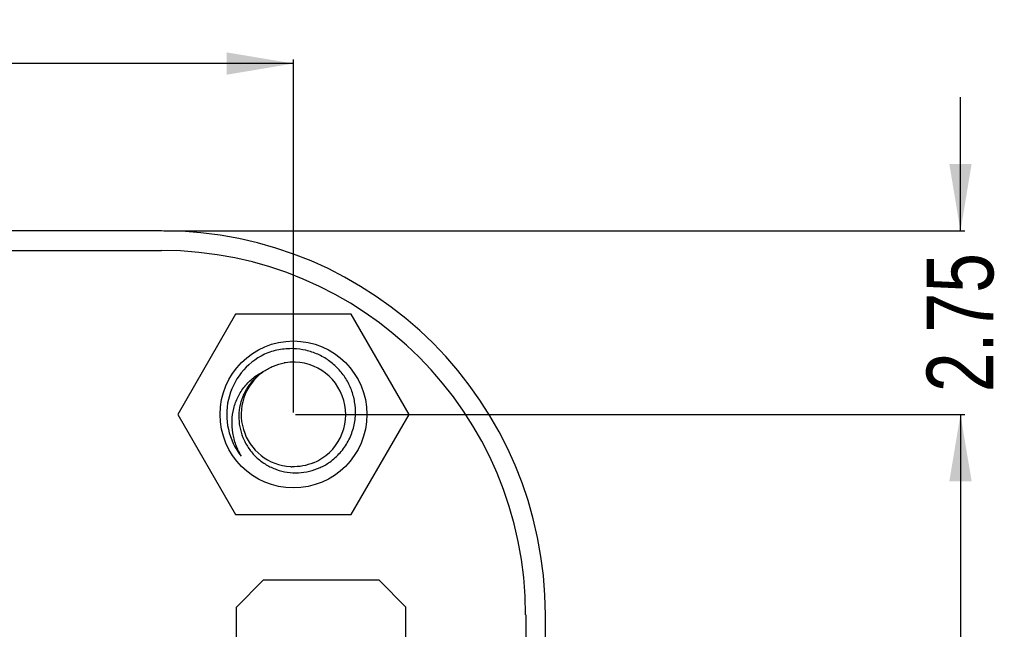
# Model space of a CAD drawing. Header units: millimetres. Extents: x 3 to 124, y -45 to 11.
# Tile 46 of 46: x 109 to 124, y -3 to 6. Entities that reach past the tile are written whole.
import ezdxf

# ---------------------------------------------------------------- set-up
doc = ezdxf.new("R2010")
doc.units = ezdxf.units.MM
doc.header["$LTSCALE"] = 1.21
doc.header["$MEASUREMENT"] = 0
doc.header["$PDMODE"] = 3
doc.header["$PDSIZE"] = 0.3125
doc.layers.get('0').update_dxf_attribs({"linetype": 'CONTINUOUS'})
doc.layers.get('DEFPOINTS').update_dxf_attribs({"linetype": 'CONTINUOUS'})
doc.layers.add('Dim', color=3, linetype='CONTINUOUS', lineweight=25)
doc.styles.get("Standard").update_dxf_attribs({"font": 'txt', "width": 0.8})
doc.dimstyles.get("Standard").update_dxf_attribs({"dimtxt": 0.15625, "dimasz": 0.1875, "dimexe": 0.125, "dimexo": 0.0625, "dimgap": 0.09, "dimtad": 0, "dimtih": 1, "dimtoh": 1, "dimzin": 4, "dimdsep": 46, "dimtxsty": 'STANDARD', "dimblk": '_FILLED', "dimblk1": '_FILLED', "dimblk2": '_FILLED', "dimcen": 0.09, "dimazin": 1, "dimtp": 0.01, "dimtm": 0.01, "dimtfac": 1, "dimtofl": 0, "dimtmove": 0, "dimatfit": 3, "dimldrblk": '_FILLED', "dimfxl": 1, "dimtolj": 1, "dimtzin": 4, "dimarcsym": 0})

# ---------------------------------------------------------------- blocks, each defined once
blk = doc.blocks.new('_FILLED')
at = {"color": 0, "linetype": 'ByBlock'}
blk.add_solid([(0, 0), (-1, 0.167), (-1, -0.167)], dxfattribs=at)
blk = doc.blocks.new('*D21')
at = {"color": 0, "linetype": 'ByBlock', "lineweight": -2}
for p, q in [((96.419, 0.278), (96.419, 5.563)), ((96.419, 5.5), (103.541, 5.5)), ((113.419, 5.5), (106.297, 5.5)), ((113.419, 0.278), (113.419, 5.563))]:
    blk.add_line(p, q, dxfattribs=at)
at = {"layer": 'DEFPOINTS', "color": 0, "linetype": 'ByBlock'}
for p in [(96.419, 0.247), (113.419, 0.247)]:
    blk.add_point(p, dxfattribs=at)
at = {"color": 0, "linetype": 'ByBlock', "lineweight": -2, "rotation": 180}
blk.add_blockref('_FILLED', (96.419, 5.5), dxfattribs=at)
at = {"color": 0, "linetype": 'ByBlock', "lineweight": -2}
blk.add_blockref('_FILLED', (113.419, 5.5), dxfattribs=at)
at = {"color": 0, "linetype": 'ByBlock', "lineweight": -2, "insert": (104.919, 5.5), "char_height": 1, "attachment_point": 5}
blk.add_mtext('\\A1;17.00', dxfattribs=at)
blk = doc.blocks.new('*D23')
at = {"color": 0, "linetype": 'ByBlock', "lineweight": -2}
for p, q in [((113.45, 0.247), (123.476, 0.247)), ((123.413, 0.247), (123.413, -17.741)), ((123.413, -38.753), (123.413, -20.764)), ((113.45, -38.753), (123.476, -38.753))]:
    blk.add_line(p, q, dxfattribs=at)
at = {"layer": 'DEFPOINTS', "color": 0, "linetype": 'ByBlock'}
for p in [(113.419, 0.247), (113.419, -38.753)]:
    blk.add_point(p, dxfattribs=at)
at = {"color": 0, "linetype": 'ByBlock', "lineweight": -2}
for p, rotation in [((123.413, 0.247), 90), ((123.413, -38.753), 270)]:
    blk.add_blockref('_FILLED', p, dxfattribs=dict(at, rotation=rotation))
at = {"color": 0, "linetype": 'ByBlock', "lineweight": -2, "insert": (123.413, -19.253), "char_height": 1, "attachment_point": 5, "rotation": 90}
blk.add_mtext('\\A1;39.00', dxfattribs=at)
blk = doc.blocks.new('*D29')
at = {"color": 0, "linetype": 'ByBlock', "lineweight": -2}
for p, q in [((123.413, 2.997), (123.413, 4.997)), ((111.475, 2.997), (123.476, 2.997)), ((119.35, 0.247), (123.476, 0.247)), ((123.413, 0.247), (123.413, -1.753))]:
    blk.add_line(p, q, dxfattribs=at)
at = {"layer": 'DEFPOINTS', "color": 0, "linetype": 'ByBlock'}
for p in [(111.444, 2.997), (119.319, 0.247)]:
    blk.add_point(p, dxfattribs=at)
at = {"color": 0, "linetype": 'ByBlock', "lineweight": -2}
for p, rotation in [((123.413, 2.997), 270), ((123.413, 0.247), 90)]:
    blk.add_blockref('_FILLED', p, dxfattribs=dict(at, rotation=rotation))
at = {"color": 0, "linetype": 'ByBlock', "lineweight": -2, "insert": (123.413, 1.622), "char_height": 1, "attachment_point": 5, "rotation": 90}
blk.add_mtext('\\A1;2.75', dxfattribs=at)

msp = doc.modelspace()

# ---------------------------------------------------------------- linework, layer by layer
at = {"color": 7, "linetype": 'Continuous'}
for p, q in [((111.444, 2.997), (98.394, 2.997)), ((98.394, 2.702), (111.444, 2.702)), ((112.553, 1.747), (111.687, 0.247)), ((114.285, 1.747), (112.553, 1.747)), ((115.151, 0.247), (114.285, 1.747)), ((111.687, 0.247), (112.553, -1.253)), ((114.285, -1.253), (115.151, 0.247)), ((112.553, -1.253), (114.285, -1.253)), ((116.899, -2.753), (116.899, -30)), ((117.194, -35.753), (117.194, -2.753))]:
    msp.add_line(p, q, dxfattribs=at)
at = {"color": 6, "linetype": 'Continuous'}
for p, q in [((112.564, -2.636), (112.964, -2.236)), ((114.704, -2.236), (112.964, -2.236)), ((114.704, -2.236), (115.104, -2.636)), ((112.563, -4.376), (112.564, -2.636)), ((115.103, -4.376), (115.104, -2.636))]:
    msp.add_line(p, q, dxfattribs=at)
at = {"color": 7, "linetype": 'Continuous'}
msp.add_circle((113.419, 0.247), 1.1, dxfattribs=at)
for centre, radius, start, end in [((111.444, -2.753), 5.75, 0, 90), ((111.444, -2.753), 5.454, 0, 90), ((113.419, 0.247), 1, 115.7143, 218.5714), ((113.419, 0.249), 0.782, 98.8359, 100.2694), ((113.419, 0.247), 0.783, 292.3665, 98.8389), ((113.419, 0.247), 0.783, 126.527, 266.7543), ((113.419, 0.245), 0.781, 266.7552, 268.1892)]:
    msp.add_arc(centre, radius, start, end, dxfattribs=at)
for points, knots in [([(113.419, 1.231), (113.345, 1.234), (113.196, 1.222), (113.053, 1.178), (112.985, 1.148)], [0, 0, 0, 0, 0.499989, 1, 1, 1, 1]), ([(114.348, 0.247), (114.35, 0.31), (114.342, 0.435), (114.293, 0.618), (114.208, 0.787), (114.092, 0.936), (113.95, 1.059), (113.786, 1.153), (113.607, 1.213), (113.482, 1.229), (113.419, 1.231)], [0, 0, 0, 0, 0.124992, 0.249982, 0.374979, 0.499974, 0.624977, 0.749984, 0.874986, 1, 1, 1, 1]), ([(112.637, -0.376), (112.605, -0.323), (112.552, -0.211), (112.504, -0.031), (112.493, 0.155), (112.519, 0.339), (112.583, 0.514), (112.683, 0.671), (112.815, 0.802), (112.92, 0.867), (112.976, 0.893)], [0, 0, 0, 0, 0.125281, 0.250495, 0.375643, 0.500713, 0.625695, 0.750582, 0.875348, 1, 1, 1, 1]), ([(112.976, 0.893), (112.929, 0.864), (112.84, 0.794), (112.732, 0.665), (112.653, 0.516), (112.607, 0.354), (112.595, 0.186), (112.618, 0.019), (112.674, -0.14), (112.76, -0.285), (112.873, -0.41), (113.009, -0.51), (113.161, -0.582), (113.325, -0.623), (113.493, -0.631), (113.66, -0.608), (113.819, -0.553), (113.917, -0.498), (113.962, -0.466)], [0, 0, 0, 0, 0.062483, 0.124965, 0.187453, 0.249942, 0.312434, 0.374929, 0.437427, 0.499926, 0.562428, 0.624933, 0.687439, 0.749947, 0.812458, 0.87497, 0.937484, 1, 1, 1, 1]), ([(112.976, 0.893), (113.021, 0.924), (113.119, 0.977), (113.225, 1.008), (113.279, 1.018)], [0, 0, 0, 0, 0.499978, 1, 1, 1, 1]), ([(113.962, -0.466), (114.02, -0.425), (114.125, -0.331), (114.246, -0.158), (114.324, 0.038), (114.345, 0.177), (114.348, 0.247)], [0, 0, 0, 0, 0.249982, 0.499979, 0.749972, 1, 1, 1, 1]), ([(113.717, -0.477), (113.666, -0.498), (113.56, -0.53), (113.449, -0.538), (113.394, -0.536)], [0, 0, 0, 0, 0.5, 1, 1, 1, 1])]:
    msp.add_open_spline(points, degree=3, knots=knots, dxfattribs=at)

# ---------------------------------------------------------------- dimensions: what is measured, and where the dimension line sits
at = {"layer": 'Dim'}
dim = msp.add_linear_dim(base=(113.419, 5.5), p1=(96.419, 0.247), p2=(113.419, 0.247), dimstyle='STANDARD', override={"dimscale": 0.5, "dimtxt": 2, "dimasz": 2, "dimtih": 0, "dimtoh": 0, "dimzin": 0, "dimcen": 0.198, "dimadec": 0, "dimazin": 0, "dimtp": 0, "dimtm": 0, "dimtdec": 4, "dimtzin": 0}, dxfattribs=at)
dim.commit()
dim.dimension.update_dxf_attribs({"geometry": '*D21', "text_midpoint": (104.919, 5.5)})
for base, p1, p2, picture, middle in [((123.413, 0.247), (111.444, 2.997), (119.319, 0.247), '*D29', (123.413, 1.622)), ((123.413, -38.753), (113.419, 0.247), (113.419, -38.753), '*D23', (123.413, -19.253))]:
    dim = msp.add_linear_dim(base=base, p1=p1, p2=p2, angle=90, dimstyle='STANDARD', override={"dimscale": 0.5, "dimtxt": 2, "dimasz": 2, "dimtih": 0, "dimtoh": 0, "dimzin": 0, "dimcen": 0.198, "dimadec": 0, "dimazin": 0, "dimtp": 0, "dimtm": 0, "dimtdec": 4, "dimtzin": 0}, dxfattribs=at)
    dim.commit()
    dim.dimension.update_dxf_attribs({"geometry": picture, "text_midpoint": middle})

doc.saveas('drawing.dxf')
